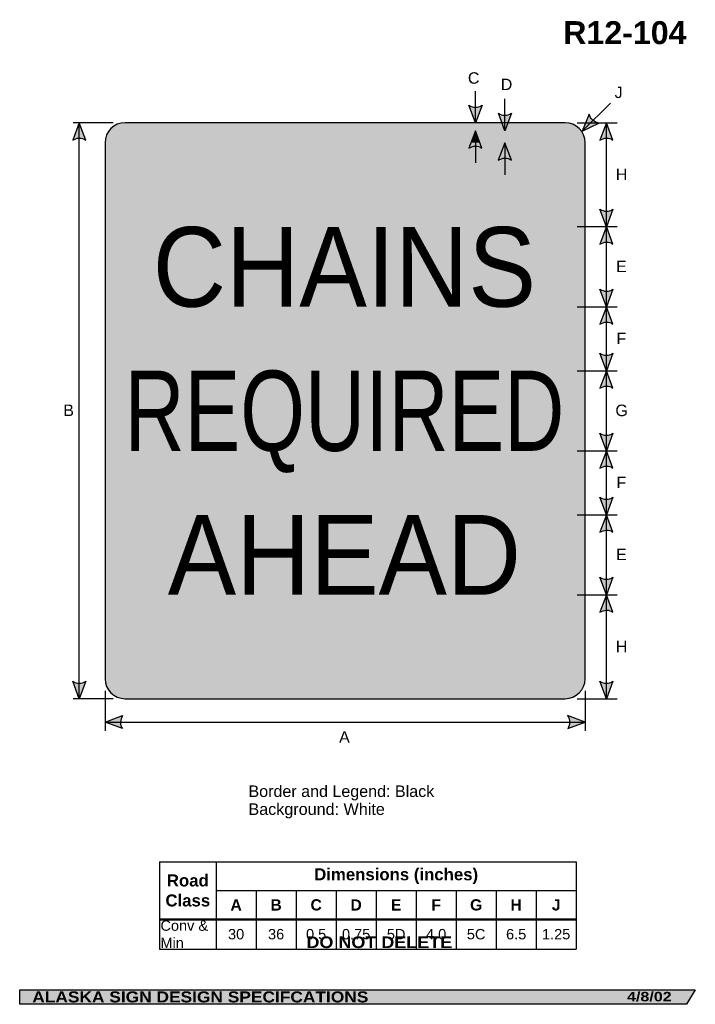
# Model space of a CAD drawing. Header units: feet. Extents: x 3.7 to 45.9, y 0.2 to 61.7.
import ezdxf
from ezdxf.enums import TextEntityAlignment as Align

# ---------------------------------------------------------------- set-up
doc = ezdxf.new("R2010")
doc.units = ezdxf.units.FT
doc.header["$MEASUREMENT"] = 0
doc.layers.add('Sign', color=7, linetype='Continuous')
doc.styles.add('ARIAL', font='arial.ttf')
doc.styles.add('ARIAL B', font='arialbd.ttf')
doc.styles.add('ARIAL BLACK B', font='ariblk.ttf')
doc.styles.add('ARIAL BLACK BI', font='ariblk.ttf')
doc.styles.add('FHWA SERIES C2000EX', font='txt')
doc.styles.add('FHWA SERIES D2000EX', font='txt')

# ---------------------------------------------------------------- blocks, each defined once
blk = doc.blocks.new('*T2')
at = {"color": 0, "linetype": 'ByBlock', "lineweight": -2, "transparency": 16777216}
for p, q in [((0, 0), (26.03942969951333, 0)), ((0, 0), (0, -5.464417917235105)), ((3.539429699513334, 0), (3.539429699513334, -5.464417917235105)), ((26.03942969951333, 0), (26.03942969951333, -5.464417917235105)), ((3.539429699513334, -1.799999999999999), (26.03942969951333, -1.799999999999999)), ((6.039429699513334, -1.799999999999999), (6.039429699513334, -5.464417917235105)), ((8.539429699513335, -1.799999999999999), (8.539429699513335, -5.464417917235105)), ((11.03942969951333, -1.799999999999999), (11.03942969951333, -5.464417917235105)), ((13.53942969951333, -1.799999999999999), (13.53942969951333, -5.464417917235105)), ((16.03942969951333, -1.799999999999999), (16.03942969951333, -5.464417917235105)), ((18.53942969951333, -1.799999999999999), (18.53942969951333, -5.464417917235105)), ((21.03942969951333, -1.799999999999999), (21.03942969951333, -5.464417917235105)), ((23.53942969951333, -1.799999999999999), (23.53942969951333, -5.464417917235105)), ((0, -3.599999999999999), (26.03942969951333, -3.599999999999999)), ((0, -5.464417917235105), (26.03942969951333, -5.464417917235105))]:
    blk.add_line(p, q, dxfattribs=at)
at = {"color": 18, "transparency": 16777216}
for s, insert, char_height, width, attachment_point, style in [('Dimensions (inches)', (14.78942969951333, -0.9000000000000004), 0.75, 22.38, 5, 'ARIAL B'), ('Road Class', (1.769714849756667, -1.8), 0.75, 3.419429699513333, 5, 'ARIAL B'), ('A', (4.789429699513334, -2.699999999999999), 0.7, 2.379999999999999, 5, 'ARIAL B'), ('B', (7.289429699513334, -2.699999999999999), 0.7, 2.379999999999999, 5, 'ARIAL B'), ('C', (9.789429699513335, -2.699999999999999), 0.7, 2.379999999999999, 5, 'ARIAL B'), ('D', (12.28942969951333, -2.699999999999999), 0.7, 2.379999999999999, 5, 'ARIAL B'), ('E', (14.78942969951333, -2.699999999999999), 0.7, 2.379999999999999, 5, 'ARIAL B'), ('F', (17.28942969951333, -2.699999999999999), 0.7, 2.379999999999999, 5, 'ARIAL B'), ('G', (19.78942969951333, -2.699999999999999), 0.7, 2.379999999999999, 5, 'ARIAL B'), ('H', (22.28942969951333, -2.699999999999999), 0.7, 2.379999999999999, 5, 'ARIAL B'), ('J', (24.78942969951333, -2.699999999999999), 0.7, 2.379999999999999, 5, 'ARIAL B'), ('Conv & Min', (0.0600000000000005, -4.532208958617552), 0.65, 3.419429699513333, 4, 'ARIAL'), ('30', (4.789429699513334, -4.532208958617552), 0.65, 2.379999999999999, 5, 'ARIAL'), ('36', (7.289429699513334, -4.532208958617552), 0.65, 2.379999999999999, 5, 'ARIAL'), ('0.5', (9.789429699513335, -4.532208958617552), 0.65, 2.379999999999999, 5, 'ARIAL'), ('0.75', (12.28942969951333, -4.532208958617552), 0.65, 2.379999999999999, 5, 'ARIAL'), ('5D', (14.78942969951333, -4.532208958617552), 0.65, 2.379999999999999, 5, 'ARIAL'), ('4.0', (17.28942969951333, -4.532208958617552), 0.65, 2.379999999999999, 5, 'ARIAL'), ('5C', (19.78942969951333, -4.532208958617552), 0.65, 2.379999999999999, 5, 'ARIAL'), ('6.5', (22.28942969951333, -4.532208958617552), 0.65, 2.379999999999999, 5, 'ARIAL'), ('1.25', (24.78942969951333, -4.532208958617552), 0.65, 2.379999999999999, 5, 'ARIAL')]:
    blk.add_mtext(s, dxfattribs=dict(at, insert=insert, char_height=char_height, width=width, attachment_point=attachment_point, style=style))

msp = doc.modelspace()

# ---------------------------------------------------------------- hatches: boundary and pattern name
h = msp.add_hatch(color=256)
h.dxf.hatch_style = 1
edge = h.paths.add_edge_path()
edge.add_line((32.59419833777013, 56.35296818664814), (32.18382073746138, 55.26403612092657))
edge.add_line((32.18382073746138, 55.26403612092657), (31.77627758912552, 56.36218409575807))
edge.add_arc((32.19202047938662, 56.95953091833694), 0.7277811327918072, 235.1627615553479, 303.546134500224)
h = msp.add_hatch(color=256)
h.dxf.hatch_style = 1
edge = h.paths.add_edge_path()
edge.add_line((34.43274000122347, 55.85231861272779), (34.02236240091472, 54.76338654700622))
edge.add_line((34.02236240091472, 54.76338654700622), (33.61481925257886, 55.86153452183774))
edge.add_arc((34.03056214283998, 56.4588813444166), 0.7277811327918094, 235.1627615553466, 303.5461345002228)
h = msp.add_hatch(color=256)
h.dxf.hatch_style = 1
edge = h.paths.add_edge_path()
edge.add_line((39.29574584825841, 55.79782832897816), (38.84521483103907, 54.72488628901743))
edge.add_line((38.84521483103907, 54.72488628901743), (39.89609482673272, 55.24225620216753))
edge.add_arc((40.00479772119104, 55.96187350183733), 0.72778113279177, 193.0266678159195, 261.4100407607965, ccw=False)
h = msp.add_hatch(color=256)
h.dxf.hatch_style = 1
edge = h.paths.add_edge_path()
edge.add_line((7.829648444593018, 54.17510405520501), (7.41927084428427, 55.26403612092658))
edge.add_line((7.41927084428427, 55.26403612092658), (7.011727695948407, 54.16588814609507))
edge.add_arc((7.42747058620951, 53.56854132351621), 0.7277811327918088, 56.4538654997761, 124.83723844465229, ccw=False)
h = msp.add_hatch(color=256)
h.dxf.hatch_style = 1
edge = h.paths.add_edge_path()
edge.add_line((40.77624649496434, 54.175104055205), (40.36586889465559, 55.26403612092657))
edge.add_line((40.36586889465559, 55.26403612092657), (39.95832574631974, 54.16588814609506))
edge.add_arc((40.37406863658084, 53.56854132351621), 0.7277811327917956, 56.45386549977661, 124.83723844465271, ccw=False)
h = msp.add_hatch(color=256)
h.dxf.hatch_style = 1
edge = h.paths.add_edge_path()
edge.add_line((32.58638583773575, 53.67510047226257), (32.176008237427, 54.76403253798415))
edge.add_line((32.176008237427, 54.76403253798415), (31.76846508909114, 53.66588456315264))
edge.add_arc((32.18420797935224, 53.06853774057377), 0.7277811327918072, 56.4538654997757, 124.83723844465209, ccw=False)
h = msp.add_hatch(color=256)
h.dxf.hatch_style = 1
edge = h.paths.add_edge_path()
edge.add_line((34.42492750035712, 52.92575656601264), (34.01454990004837, 54.01468863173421))
edge.add_line((34.01454990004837, 54.01468863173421), (33.60700675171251, 52.91654065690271))
edge.add_arc((34.02274964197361, 52.31919383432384), 0.7277811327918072, 56.4538654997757, 124.83723844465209, ccw=False)
h = msp.add_hatch(color=256)
h.dxf.hatch_style = 1
edge = h.paths.add_edge_path()
edge.add_line((40.77582855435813, 49.8549952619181), (40.36545095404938, 48.76606319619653))
edge.add_line((40.36545095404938, 48.76606319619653), (39.95790780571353, 49.86421117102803))
edge.add_arc((40.37365069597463, 50.4615579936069), 0.7277811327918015, 235.1627615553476, 303.5461345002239)
h = msp.add_hatch(color=256)
h.dxf.hatch_style = 1
edge = h.paths.add_edge_path()
edge.add_line((40.77601031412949, 47.67762089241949), (40.36563271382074, 48.76655295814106))
edge.add_line((40.36563271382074, 48.76655295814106), (39.95808956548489, 47.66840498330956))
edge.add_arc((40.37383245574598, 47.07105816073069), 0.7277811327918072, 56.4538654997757, 124.83723844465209, ccw=False)
h = msp.add_hatch(color=256)
h.dxf.hatch_style = 1
edge = h.paths.add_edge_path()
edge.add_line((40.77582855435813, 44.85515951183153), (40.36545095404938, 43.76622744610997))
edge.add_line((40.36545095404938, 43.76622744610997), (39.95790780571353, 44.86437542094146))
edge.add_arc((40.37365069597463, 45.46172224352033), 0.7277811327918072, 235.1627615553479, 303.5461345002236)
h = msp.add_hatch(color=256)
h.dxf.hatch_style = 1
edge = h.paths.add_edge_path()
edge.add_line((40.77568312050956, 42.6772953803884), (40.36530552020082, 43.76622744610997))
edge.add_line((40.36530552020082, 43.76622744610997), (39.95776237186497, 42.66807947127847))
edge.add_arc((40.37350526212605, 42.0707326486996), 0.7277811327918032, 56.453865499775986, 124.83723844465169, ccw=False)
h = msp.add_hatch(color=256)
h.dxf.hatch_style = 1
edge = h.paths.add_edge_path()
edge.add_line((40.77568312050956, 40.85418295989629), (40.36530552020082, 39.76525089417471))
edge.add_line((40.36530552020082, 39.76525089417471), (39.95776237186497, 40.86339886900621))
edge.add_arc((40.37350526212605, 41.46074569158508), 0.7277811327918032, 235.1627615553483, 303.5461345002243)
h = msp.add_hatch(color=256)
h.dxf.hatch_style = 1
edge = h.paths.add_edge_path()
edge.add_line((40.77568312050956, 38.67631882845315), (40.36530552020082, 39.76525089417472))
edge.add_line((40.36530552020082, 39.76525089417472), (39.95776237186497, 38.66710291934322))
edge.add_arc((40.37350526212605, 38.06975609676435), 0.7277811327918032, 56.4538654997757, 124.83723844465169, ccw=False)
h = msp.add_hatch(color=256)
h.dxf.hatch_style = 1
edge = h.paths.add_edge_path()
edge.add_line((40.77550137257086, 35.85418297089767), (40.36512377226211, 34.7652509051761))
edge.add_line((40.36512377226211, 34.7652509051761), (39.95758062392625, 35.86339888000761))
edge.add_arc((40.37332351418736, 36.46074570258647), 0.7277811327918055, 235.1627615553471, 303.5461345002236)
h = msp.add_hatch(color=256)
h.dxf.hatch_style = 1
edge = h.paths.add_edge_path()
edge.add_line((40.77550137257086, 33.67631883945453), (40.36512377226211, 34.7652509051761))
edge.add_line((40.36512377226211, 34.7652509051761), (39.95758062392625, 33.66710293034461))
edge.add_arc((40.37332351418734, 33.06975610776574), 0.727781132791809, 56.45386549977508, 124.83723844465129, ccw=False)
h = msp.add_hatch(color=256)
h.dxf.hatch_style = 1
edge = h.paths.add_edge_path()
edge.add_line((40.77535595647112, 31.85369470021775), (40.36497835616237, 30.76476263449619))
edge.add_line((40.36497835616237, 30.76476263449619), (39.95743520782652, 31.86291060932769))
edge.add_arc((40.37317809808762, 32.46025743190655), 0.7277811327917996, 235.1627615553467, 303.5461345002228)
h = msp.add_hatch(color=256)
h.dxf.hatch_style = 1
edge = h.paths.add_edge_path()
edge.add_line((40.77535595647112, 29.67583056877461), (40.36497835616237, 30.76476263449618))
edge.add_line((40.36497835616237, 30.76476263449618), (39.95743520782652, 29.66661465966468))
edge.add_arc((40.37317809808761, 29.06926783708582), 0.7277811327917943, 56.453865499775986, 124.83723844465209, ccw=False)
h = msp.add_hatch(color=256)
h.dxf.hatch_style = 1
edge = h.paths.add_edge_path()
edge.add_line((40.77517419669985, 26.85336919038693), (40.3647965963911, 25.76443712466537))
edge.add_line((40.3647965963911, 25.76443712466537), (39.95725344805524, 26.86258509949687))
edge.add_arc((40.37299633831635, 27.45993192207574), 0.7277811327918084, 235.1627615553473, 303.5461345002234)
h = msp.add_hatch(color=256)
h.dxf.hatch_style = 1
edge = h.paths.add_edge_path()
edge.add_line((40.77517419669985, 24.6755050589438), (40.3647965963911, 25.76443712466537))
edge.add_line((40.3647965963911, 25.76443712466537), (39.95725344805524, 24.66628914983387))
edge.add_arc((40.37299633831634, 24.068942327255), 0.7277811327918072, 56.453865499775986, 124.83723844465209, ccw=False)
h = msp.add_hatch(color=256)
h.dxf.hatch_style = 1
edge = h.paths.add_edge_path()
edge.add_line((7.829648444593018, 20.35296818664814), (7.41927084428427, 19.26403612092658))
edge.add_line((7.41927084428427, 19.26403612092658), (7.011727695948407, 20.36218409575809))
edge.add_arc((7.427470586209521, 20.95953091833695), 0.727781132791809, 235.1627615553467, 303.5461345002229)
h = msp.add_hatch(color=256)
h.dxf.hatch_style = 1
edge = h.paths.add_edge_path()
edge.add_line((40.77493790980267, 20.35296818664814), (40.36456030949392, 19.26403612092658))
edge.add_line((40.36456030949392, 19.26403612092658), (39.95701716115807, 20.36218409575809))
edge.add_arc((40.37276005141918, 20.95953091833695), 0.7277811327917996, 235.1627615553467, 303.5461345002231)
h = msp.add_hatch(color=256)
h.dxf.hatch_style = 1
edge = h.paths.add_edge_path()
edge.add_line((10.12150177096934, 17.39529028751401), (9.032979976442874, 17.80675489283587))
edge.add_line((9.032979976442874, 17.80675489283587), (10.1315343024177, 18.21320142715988))
edge.add_arc((10.72846574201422, 17.79686234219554), 0.7277811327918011, 145.1055563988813, 213.4889293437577)
h = msp.add_hatch(color=256)
h.dxf.hatch_style = 1
edge = h.paths.add_edge_path()
edge.add_line((37.94445818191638, 17.395290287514), (39.03297997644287, 17.80675489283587))
edge.add_line((39.03297997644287, 17.80675489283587), (37.93442565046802, 18.21320142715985))
edge.add_arc((37.33749421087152, 17.79686234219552), 0.7277811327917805, -33.48892934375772, 34.89444360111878, ccw=False)
at = {"layer": 'Sign', "true_color": 0xffffff}
h = msp.add_hatch(color=7, dxfattribs=at)
edge = h.paths.add_edge_path(flags=0)
edge.add_spline(control_points=[(10.28297997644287, 55.26403612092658), (10.28297997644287, 55.26403612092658), (37.78297997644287, 55.26403612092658), (37.78297997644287, 55.26403612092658), (38.47287375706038, 55.26403612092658), (39.03297997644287, 54.70392990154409), (39.03297997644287, 54.01403612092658), (39.03297997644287, 54.01403612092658), (39.03297997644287, 20.51403612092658), (39.03297997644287, 20.51403612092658), (39.03297997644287, 19.82414234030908), (38.47287375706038, 19.26403612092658), (37.78297997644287, 19.26403612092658), (37.78297997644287, 19.26403612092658), (10.28297997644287, 19.26403612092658), (10.28297997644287, 19.26403612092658), (9.593086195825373, 19.26403612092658), (9.032979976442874, 19.82414234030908), (9.032979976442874, 20.51403612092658), (9.032979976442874, 20.51403612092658), (9.032979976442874, 54.01403612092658), (9.032979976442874, 54.01403612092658), (9.032979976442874, 54.70392990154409), (9.593086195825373, 55.26403612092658), (10.28297997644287, 55.26403612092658)], knot_values=[0, 0, 0, 0, 1, 1, 1, 2, 2, 2, 3, 3, 3, 4, 4, 4, 5, 5, 5, 6, 6, 6, 7, 7, 7, 8, 8, 8, 8], degree=3, periodic=0)
at = {"layer": 'Sign', "true_color": 0x000000}
h = msp.add_hatch(color=18, dxfattribs=at)
edge = h.paths.add_edge_path(flags=0)
edge.add_spline(control_points=[(10.53297997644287, 54.76403612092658), (10.53297997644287, 54.76403612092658), (37.53297997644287, 54.76403612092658), (37.53297997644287, 54.76403612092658), (38.08489500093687, 54.76403612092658), (38.53297997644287, 54.31595114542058), (38.53297997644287, 53.76403612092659), (38.53297997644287, 53.76403612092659), (38.53297997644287, 20.76403612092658), (38.53297997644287, 20.76403612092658), (38.53297997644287, 20.21212109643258), (38.08489500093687, 19.76403612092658), (37.53297997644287, 19.76403612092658), (37.53297997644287, 19.76403612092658), (10.53297997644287, 19.76403612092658), (10.53297997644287, 19.76403612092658), (9.981064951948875, 19.76403612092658), (9.532979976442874, 20.21212109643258), (9.532979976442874, 20.76403612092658), (9.532979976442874, 20.76403612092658), (9.532979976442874, 53.76403612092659), (9.532979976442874, 53.76403612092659), (9.532979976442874, 54.31595114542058), (9.981064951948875, 54.76403612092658), (10.53297997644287, 54.76403612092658)], knot_values=[0, 0, 0, 0, 1, 1, 1, 2, 2, 2, 3, 3, 3, 4, 4, 4, 5, 5, 5, 6, 6, 6, 7, 7, 7, 8, 8, 8, 8], degree=3, periodic=0)
at = {"layer": 'Sign', "true_color": 0xffffff}
msp.add_hatch(color=7, dxfattribs=at).paths.add_polyline_path([(32.176008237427, 54.76403253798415), (32.45865345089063, 54.0140368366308), (31.89767092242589, 54.01403696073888)])
h = msp.add_hatch(color=7, dxfattribs=at)
edge = h.paths.add_edge_path(flags=0)
edge.add_spline(control_points=[(10.98297997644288, 54.01403612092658), (10.98297997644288, 54.01403612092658), (37.08297997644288, 54.01403612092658), (37.08297997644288, 54.01403612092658), (37.46932049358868, 54.01403612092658), (37.78297997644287, 53.70037663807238), (37.78297997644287, 53.31403612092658), (37.78297997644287, 53.31403612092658), (37.78297997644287, 21.21403612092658), (37.78297997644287, 21.21403612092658), (37.78297997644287, 20.82769560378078), (37.46932049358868, 20.51403612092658), (37.08297997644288, 20.51403612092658), (37.08297997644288, 20.51403612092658), (10.98297997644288, 20.51403612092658), (10.98297997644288, 20.51403612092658), (10.59663945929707, 20.51403612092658), (10.28297997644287, 20.82769560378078), (10.28297997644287, 21.21403612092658), (10.28297997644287, 21.21403612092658), (10.28297997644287, 53.31403612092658), (10.28297997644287, 53.31403612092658), (10.28297997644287, 53.70037663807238), (10.59663945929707, 54.01403612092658), (10.98297997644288, 54.01403612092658)], knot_values=[0, 0, 0, 0, 1, 1, 1, 2, 2, 2, 3, 3, 3, 4, 4, 4, 5, 5, 5, 6, 6, 6, 7, 7, 7, 8, 8, 8, 8], degree=3, periodic=0)
at = {"layer": 'Sign', "true_color": 0x000000}
msp.add_hatch(color=18, dxfattribs=at).paths.add_polyline_path([(3.699686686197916, 1.066867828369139), (45.92097727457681, 1.066867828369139), (45.37503178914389, 0.1671574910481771), (3.701084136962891, 0.1671574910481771)], flags=0)

# ---------------------------------------------------------------- linework, layer by layer
for p, q in [((12.43572694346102, 9.077607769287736), (38.47515664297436, 9.077607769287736)), ((12.43572694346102, 5.51214336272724), (38.47515664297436, 5.51214336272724)), ((12.43572694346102, 5.454004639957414), (38.47515664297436, 5.454004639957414))]:
    msp.add_line(p, q)
for points in [[(32.59419833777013, 56.35296818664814), (32.18382073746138, 55.26403612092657), (31.77627758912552, 56.36218409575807, 0.307560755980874), (32.59419833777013, 56.35296818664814, 4.141293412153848)], [(34.43274000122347, 55.85231861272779), (34.02236240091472, 54.76338654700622), (33.61481925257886, 55.86153452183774, 0.307560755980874), (34.43274000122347, 55.85231861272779, 4.141293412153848)], [(39.29574584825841, 55.79782832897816), (38.84521483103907, 54.72488628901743), (39.89609482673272, 55.24225620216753, -0.307560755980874), (39.29574584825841, 55.79782832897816, -4.141293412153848)], [(7.829648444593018, 54.17510405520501), (7.41927084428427, 55.26403612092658), (7.011727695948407, 54.16588814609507, -0.307560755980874), (7.829648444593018, 54.17510405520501, -4.141293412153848)], [(40.77624649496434, 54.175104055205), (40.36586889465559, 55.26403612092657), (39.95832574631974, 54.16588814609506, -0.307560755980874), (40.77624649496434, 54.175104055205, -4.141293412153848)], [(32.58638583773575, 53.67510047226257), (32.176008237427, 54.76403253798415), (31.76846508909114, 53.66588456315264, -0.307560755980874), (32.58638583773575, 53.67510047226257, -4.141293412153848)], [(34.42492750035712, 52.92575656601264), (34.01454990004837, 54.01468863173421), (33.60700675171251, 52.91654065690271, -0.307560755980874), (34.42492750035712, 52.92575656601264, -4.141293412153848)], [(40.77582855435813, 49.8549952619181), (40.36545095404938, 48.76606319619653), (39.95790780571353, 49.86421117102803, 0.307560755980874), (40.77582855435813, 49.8549952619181, 4.141293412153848)], [(40.77601031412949, 47.67762089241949), (40.36563271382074, 48.76655295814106), (39.95808956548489, 47.66840498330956, -0.307560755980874), (40.77601031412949, 47.67762089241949, -4.141293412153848)], [(40.77582855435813, 44.85515951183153), (40.36545095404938, 43.76622744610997), (39.95790780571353, 44.86437542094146, 0.307560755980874), (40.77582855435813, 44.85515951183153, 4.141293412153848)], [(40.77568312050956, 42.6772953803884), (40.36530552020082, 43.76622744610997), (39.95776237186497, 42.66807947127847, -0.307560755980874), (40.77568312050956, 42.6772953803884, -4.141293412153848)], [(40.77568312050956, 40.85418295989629), (40.36530552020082, 39.76525089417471), (39.95776237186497, 40.86339886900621, 0.307560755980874), (40.77568312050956, 40.85418295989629, 4.141293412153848)], [(40.77568312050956, 38.67631882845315), (40.36530552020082, 39.76525089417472), (39.95776237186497, 38.66710291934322, -0.307560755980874), (40.77568312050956, 38.67631882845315, -4.141293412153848)], [(40.77550137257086, 35.85418297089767), (40.36512377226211, 34.7652509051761), (39.95758062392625, 35.86339888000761, 0.307560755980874), (40.77550137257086, 35.85418297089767, 4.141293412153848)], [(40.77550137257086, 33.67631883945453), (40.36512377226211, 34.7652509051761), (39.95758062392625, 33.66710293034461, -0.307560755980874), (40.77550137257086, 33.67631883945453, -4.141293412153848)], [(40.77535595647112, 31.85369470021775), (40.36497835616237, 30.76476263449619), (39.95743520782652, 31.86291060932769, 0.307560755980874), (40.77535595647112, 31.85369470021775, 4.141293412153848)], [(40.77535595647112, 29.67583056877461), (40.36497835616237, 30.76476263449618), (39.95743520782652, 29.66661465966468, -0.307560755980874), (40.77535595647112, 29.67583056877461, -4.141293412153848)], [(40.77517419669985, 26.85336919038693), (40.3647965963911, 25.76443712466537), (39.95725344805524, 26.86258509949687, 0.307560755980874), (40.77517419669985, 26.85336919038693, 4.141293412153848)], [(40.77517419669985, 24.6755050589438), (40.3647965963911, 25.76443712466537), (39.95725344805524, 24.66628914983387, -0.307560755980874), (40.77517419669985, 24.6755050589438, -4.141293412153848)], [(7.829648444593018, 20.35296818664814), (7.41927084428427, 19.26403612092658), (7.011727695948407, 20.36218409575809, 0.307560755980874), (7.829648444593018, 20.35296818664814, 4.141293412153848)], [(40.77493790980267, 20.35296818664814), (40.36456030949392, 19.26403612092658), (39.95701716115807, 20.36218409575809, 0.307560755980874), (40.77493790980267, 20.35296818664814, 4.141293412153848)], [(10.12150177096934, 17.39529028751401), (9.032979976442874, 17.80675489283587), (10.1315343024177, 18.21320142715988, 0.307560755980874), (10.12150177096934, 17.39529028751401, 4.141293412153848)], [(37.94445818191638, 17.395290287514), (39.03297997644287, 17.80675489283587), (37.93442565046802, 18.21320142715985, -0.307560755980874), (37.94445818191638, 17.395290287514, -4.141293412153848)]]:
    msp.add_lwpolyline(points, format="xyb")
at = {"layer": 'Sign', "color": 18, "lineweight": -3, "true_color": 0x000000}
for p, q in [((32.18382073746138, 55.23474071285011), (32.18382073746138, 57.23474071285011)), ((34.02236240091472, 54.76338654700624), (34.02236240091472, 56.76338654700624)), ((38.84521483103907, 54.72488628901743), (40.61298178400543, 56.49265324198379)), ((9.533854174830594, 55.26403612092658), (7.033854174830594, 55.26403612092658)), ((7.419270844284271, 19.26403612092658), (7.419270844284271, 55.26403612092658)), ((38.53124998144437, 55.26403612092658), (41.03124998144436, 55.26403612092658)), ((40.36456030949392, 19.26403612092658), (40.36586889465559, 55.26403612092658)), ((32.176008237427, 54.76403253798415), (32.176008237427, 52.76403253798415)), ((34.01454990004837, 54.01468863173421), (34.01454990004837, 52.0146886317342)), ((38.5327148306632, 48.76655295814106), (41.0327148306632, 48.76655295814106)), ((38.53271482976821, 43.76622744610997), (41.0327148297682, 43.76622744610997)), ((38.53271483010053, 39.76525089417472), (41.03271483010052, 39.76525089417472)), ((38.5323893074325, 34.7652509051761), (41.03238930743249, 34.7652509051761)), ((38.53190102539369, 30.76476263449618), (41.03190102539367, 30.76476263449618)), ((38.53255206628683, 25.76443712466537), (41.03255206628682, 25.76443712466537)), ((9.032979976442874, 19.76769239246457), (9.032979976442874, 17.26769239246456)), ((39.03297997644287, 19.76769239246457), (39.03297997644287, 17.26769239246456)), ((9.533854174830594, 19.26403612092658), (7.033854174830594, 19.26403612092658)), ((38.53124998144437, 19.26403612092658), (41.03124998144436, 19.26403612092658)), ((9.032979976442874, 17.80675489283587), (39.03297997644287, 17.80675489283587))]:
    msp.add_line(p, q, dxfattribs=at)
at = {"layer": 'Sign', "color": 250, "lineweight": -3, "true_color": 0x1f1a17}
msp.add_lwpolyline([(3.699686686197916, 1.066867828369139), (45.92097727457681, 1.066867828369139), (45.37503178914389, 0.1671574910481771), (3.701084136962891, 0.1671574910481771)], close=True, dxfattribs=at)
at = {"layer": 'Sign', "color": 18, "lineweight": -3, "true_color": 0x000000}
msp.add_open_spline([(10.28297997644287, 55.26403612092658), (10.28297997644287, 55.26403612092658), (37.78297997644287, 55.26403612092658), (37.78297997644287, 55.26403612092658), (38.47287375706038, 55.26403612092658), (39.03297997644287, 54.70392990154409), (39.03297997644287, 54.01403612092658), (39.03297997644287, 54.01403612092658), (39.03297997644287, 20.51403612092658), (39.03297997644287, 20.51403612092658), (39.03297997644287, 19.82414234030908), (38.47287375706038, 19.26403612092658), (37.78297997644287, 19.26403612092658), (37.78297997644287, 19.26403612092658), (10.28297997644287, 19.26403612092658), (10.28297997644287, 19.26403612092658), (9.593086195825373, 19.26403612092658), (9.032979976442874, 19.82414234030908), (9.032979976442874, 20.51403612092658), (9.032979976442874, 20.51403612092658), (9.032979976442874, 54.01403612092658), (9.032979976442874, 54.01403612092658), (9.032979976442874, 54.70392990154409), (9.593086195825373, 55.26403612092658), (10.28297997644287, 55.26403612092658)], degree=3, knots=[0, 0, 0, 0, 1, 1, 1, 2, 2, 2, 3, 3, 3, 4, 4, 4, 5, 5, 5, 6, 6, 6, 7, 7, 7, 8, 8, 8, 8], dxfattribs=at)

# ---------------------------------------------------------------- block references
msp.add_blockref('*T2', (12.43572694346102, 9.077607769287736))

# ---------------------------------------------------------------- texts
at = {"layer": 'Sign', "color": 18, "true_color": 0x000000}
for s, height, style, p, p2 in [('R12-104', 1.436888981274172, 'ARIAL B', (37.66992543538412, 60.17263982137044), (45.3699253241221, 60.17263982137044)), ('C', 0.7136714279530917, 'ARIAL', (31.71247307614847, 57.70062431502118), (32.43247310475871, 57.70062431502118)), ('D', 0.7136714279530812, 'ARIAL', (33.7645564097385, 57.29958264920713), (34.48455643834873, 57.29958264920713)), ('J', 0.7158203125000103, 'ARIAL', (40.87913973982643, 56.80479098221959), (41.37913973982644, 56.80479098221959)), ('H', 0.71367142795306, 'ARIAL', (40.95073131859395, 51.676390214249), (41.67073134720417, 51.676390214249)), ('CHAINS', 4.978073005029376, 'FHWA SERIES D2000EX', (12.01693830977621, 43.76637434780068), (35.96568816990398, 43.76637434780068)), ('E', 0.7190483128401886, 'ARIAL', (40.97156465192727, 45.92639022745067), (41.64156464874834, 45.92639022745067)), ('F', 0.7148361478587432, 'ARIAL', (40.99656465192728, 41.42508815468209), (41.60656466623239, 41.42508815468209)), ('REQUIRED', 5.01004274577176, 'FHWA SERIES C2000EX', (10.24681330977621, 34.75595768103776), (37.73581394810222, 34.75595768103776)), ('B', 0.7190483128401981, 'ARIAL', (6.420806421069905, 36.93029655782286), (7.09080641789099, 36.93029655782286)), ('G', 0.7178154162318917, 'ARIAL', (40.92573131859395, 36.92508816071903), (41.70573128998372, 36.92508816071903)), ('F', 0.7148361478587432, 'ARIAL', (40.99656465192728, 32.42508816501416), (41.60656466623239, 32.42508816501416)), ('AHEAD', 4.992316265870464, 'FHWA SERIES D2000EX', (12.95406330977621, 25.76124934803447), (35.02856275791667, 25.76124934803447)), ('E', 0.7190483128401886, 'ARIAL', (40.97156465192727, 27.92443713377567), (41.64156464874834, 27.92443713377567)), ('H', 0.71367142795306, 'ARIAL', (40.95073131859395, 22.17378611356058), (41.67073134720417, 22.17378611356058)), ('A', 0.7174726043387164, 'ARIAL', (23.65930339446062, 16.51312433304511), (24.3293033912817, 16.51312433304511)), ('Border and Legend: Black', 0.7187002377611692, 'ARIAL', (17.99646186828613, 13.12476662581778), (29.60646120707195, 13.12476662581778)), ('Background: White', 0.7218586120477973, 'ARIAL', (17.99646186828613, 12.00476662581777), (26.51646157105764, 12.00476662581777))]:
    msp.add_text(s, height=height, dxfattribs=dict(at, style=style)).set_placement(p, p2, align=Align.ALIGNED)
at = {"layer": 'Sign', "color": 7, "true_color": 0xffffff}
for s, height, style, p, p2 in [('DO NOT DELETE', 0.724608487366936, 'ARIAL BLACK B', (21.61894734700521, 3.683025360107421), (30.72894668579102, 3.683025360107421)), ('ALASKA SIGN DESIGN SPECIFCATIONS', 0.6895760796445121, 'ARIAL BLACK BI', (4.485322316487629, 0.2847654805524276), (25.49011074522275, 0.2847654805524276)), ('4/8/02', 0.5919046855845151, 'ARIAL BLACK BI', (41.65389251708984, 0.3521690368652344), (44.44222386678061, 0.3521690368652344))]:
    msp.add_text(s, height=height, dxfattribs=dict(at, style=style)).set_placement(p, p2, align=Align.ALIGNED)

doc.saveas('drawing.dxf')
